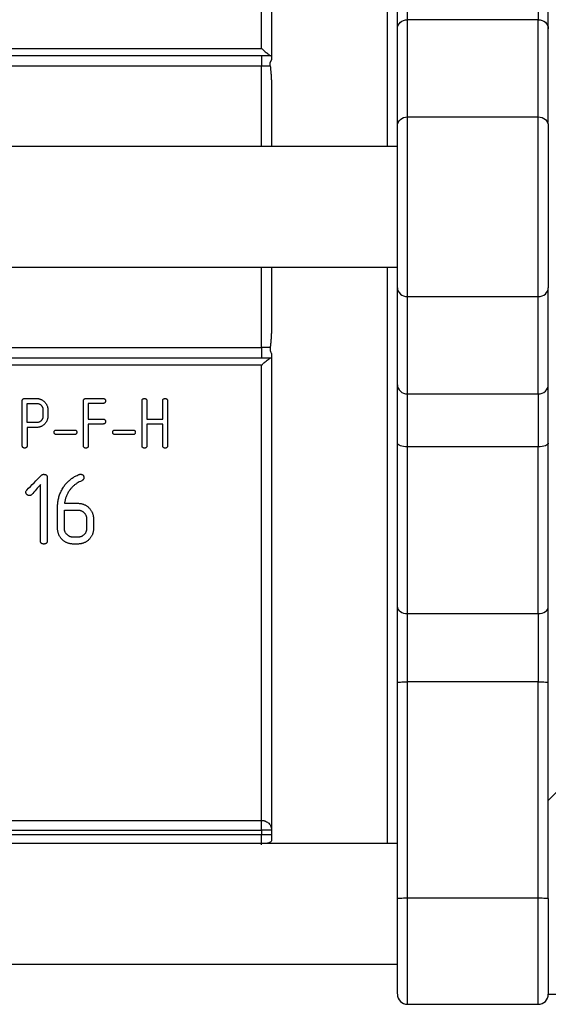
# Model space of a CAD drawing. Header units: millimetres. Extents: x -175 to 298, y -118 to 164.
# Tile 8 of 12: x 12 to 65, y -79 to 19. Entities that reach past the tile are written whole.
import ezdxf

# ---------------------------------------------------------------- set-up
doc = ezdxf.new("R2010")
doc.units = ezdxf.units.MM

msp = doc.modelspace()

# ---------------------------------------------------------------- linework, layer by layer
at = {"color": 7, "linetype": 'Continuous', "lineweight": 25}
for p, q in [((51, 8.934), (51, 18.599)), ((64, 18.599), (51, 18.599)), ((64, 8.934), (64, 18.599)), ((50, 8.041), (50, 17.706)), ((65, 8.391), (65, 17.706)), ((-36.5, 15.75), (36.5, 15.75)), ((36.5, 15), (-36.5, 15)), ((-36.5, 14), (36.5, 14)), ((37.5, 11.358), (37.5, 6)), ((51, 8.934), (64, 8.934)), ((50, 6), (-50, 6)), ((-50, -6), (50, -6)), ((37.5, -6), (37.5, -11.358)), ((50, -17.706), (50, -8.041)), ((65, -17.706), (65, -8.041)), ((51, -8.934), (64, -8.934)), ((51, -18.599), (51, -8.934)), ((64, -18.599), (64, -8.934)), ((-36.5, -14), (36.5, -14)), ((-36.5, -15), (36.5, -15)), ((36.5, -15.75), (-36.5, -15.75)), ((12.953, -19.063), (14.15, -19.063)), ((13.195, -19.545), (14.15, -19.545)), ((19.038, -19.061), (20.748, -19.061)), ((20.748, -19.542), (19.28, -19.542)), ((51, -18.599), (64, -18.599)), ((14.15, -21.45), (13.195, -21.45)), ((19.28, -21.114), (20.748, -21.114)), ((25.101, -21.114), (26.673, -21.114)), ((14.15, -21.931), (13.195, -21.931)), ((16.108, -22.196), (17.91, -22.196)), ((20.748, -21.595), (19.28, -21.595)), ((21.929, -22.196), (23.731, -22.196)), ((26.673, -21.595), (25.101, -21.595)), ((17.91, -22.638), (16.108, -22.638)), ((23.731, -22.638), (21.929, -22.638)), ((64, -23.862), (51, -23.862)), ((16.907, -30.157), (18.249, -30.157)), ((16.917, -29.477), (18.25, -29.477)), ((18.251, -32.845), (17.769, -32.845)), ((18.249, -33.525), (17.768, -33.525)), ((51, -40.43), (64, -40.43)), ((50, -68.763), (50, -47.284)), ((64, -47.226), (51, -47.226)), ((51, -68.705), (51, -47.226)), ((64, -68.705), (64, -47.226)), ((65, -68.763), (65, -47.284)), ((64.995, -59.005), (69.005, -54.995)), ((-36.5, -60.999), (36.5, -60.999)), ((-36.5, -61.968), (36.5, -61.968)), ((36.5, -62.45), (-36.5, -62.45)), ((36.5, -61.968), (36.5, -62.45)), ((50, -63.282), (-50, -63.282)), ((51, -68.705), (64, -68.705)), ((-50, -75.282), (50, -75.282)), ((65, -78.282), (66.6, -78.282)), ((50.995, -79.282), (64, -79.282))]:
    msp.add_line(p, q, dxfattribs=at)
at = {"color": 1, "linetype": 'Continuous', "lineweight": 25}
for p, q in [((36.5, 6), (36.5, 14)), ((36.5, -14), (36.5, -6))]:
    msp.add_line(p, q, dxfattribs=at)
at = {"color": 7, "linetype": 'Continuous', "lineweight": 25}
for centre, start, end in [((51, -78.282), 180, 270), ((64, -78.282), 269.67614, 0)]:
    msp.add_arc(centre, 1, start, end, dxfattribs=at)
for points, knots in [([(37.5, 63.021), (37.5, 61.566), (37.5, 59.317), (37.5, 53.396), (37.5, 49.725), (37.5, 41.235), (37.5, 36.417), (37.5, 25.993), (37.5, 20.388), (37.5, 14.598)], [0, 0, 0, 0, 0.25, 0.25, 0.5, 0.5, 0.75, 0.75, 1, 1, 1, 1]), ([(36.5, 15.75), (36.5, 21.166), (36.5, 26.394), (36.5, 36.108), (36.5, 40.592), (36.5, 48.503), (36.5, 51.928), (36.5, 57.477), (36.5, 59.601), (36.5, 60.999)], [0, 0, 0, 0, 0.25, 0.25, 0.5, 0.5, 0.75, 0.75, 1, 1, 1, 1]), ([(51, 18.599), (51, 19.145), (51, 19.891), (51, 21.685), (51, 22.732), (51, 23.862)], [0, 0, 0, 0, 0.5, 0.5, 1, 1, 1, 1]), ([(64, 23.862), (64, 22.732), (64, 21.685), (64, 19.891), (64, 19.145), (64, 18.599)], [0, 0, 0, 0, 0.5, 0.5, 1, 1, 1, 1]), ([(65, 17.706), (65, 18.306), (65, 19.127), (65, 21.1), (65, 22.252), (65, 23.495)], [0, 0, 0, 0, 0.5, 0.5, 1, 1, 1, 1]), ([(50, 17.706), (50, 17.757), (50, 17.858), (50, 18.021), (50, 18.191), (50, 18.371), (50, 18.559), (50, 18.886), (50, 19.381), (50, 20.084), (50, 20.848), (50, 21.576), (50, 22.244), (50, 22.835), (50, 23.243), (50, 23.448)], [0, 0, 0, 0, 0.041728, 0.083384, 0.125005, 0.166631, 0.208298, 0.250045, 0.374995, 0.500014, 0.624964, 0.749983, 0.833358, 0.916595, 1, 1, 1, 1]), ([(50, 17.706), (50, 17.94), (50.108, 18.172), (50.478, 18.503), (50.738, 18.599), (51, 18.599)], [0, 0, 0, 0, 0.5, 0.5, 1, 1, 1, 1]), ([(64, 18.599), (64.262, 18.599), (64.522, 18.503), (64.892, 18.172), (65, 17.94), (65, 17.706)], [0, 0, 0, 0, 0.5, 0.5, 1, 1, 1, 1]), ([(36.5, 15.75), (36.531, 15.72), (36.588, 15.665), (36.668, 15.591), (36.735, 15.531), (36.827, 15.449), (36.939, 15.351), (37.046, 15.264), (37.147, 15.186), (37.242, 15.114), (37.344, 15.048), (37.423, 15.008), (37.455, 15.002), (37.47, 15)], [0, 0, 0, 0, 0.078902, 0.147093, 0.204574, 0.251346, 0.385635, 0.50241, 0.545227, 0.674941, 0.793174, 0.901038, 1, 1, 1, 1]), ([(36.5, 15), (36.5, 15), (36.5, 14.892), (36.5, 14.522), (36.5, 14.262), (36.5, 14)], [0, 0, 0, 0, 0.5, 0.5, 1, 1, 1, 1]), ([(36.5, 14), (36.67, 14), (36.839, 14), (37.135, 14), (37.262, 14), (37.351, 14)], [0, 0, 0, 0, 0.5, 0.5, 1, 1, 1, 1]), ([(37.351, 14), (37.348, 14.03), (37.344, 14.082), (37.345, 14.162), (37.353, 14.237), (37.362, 14.301), (37.377, 14.359), (37.397, 14.416), (37.425, 14.477), (37.459, 14.54), (37.485, 14.577), (37.5, 14.598)], [0, 0, 0, 0, 0.140237, 0.249843, 0.374611, 0.499424, 0.561341, 0.6633, 0.785888, 0.878225, 1, 1, 1, 1]), ([(37.351, 14), (37.364, 13.893), (37.393, 13.672), (37.425, 13.331), (37.453, 12.972), (37.474, 12.595), (37.489, 12.199), (37.498, 11.785), (37.499, 11.502), (37.5, 11.358)], [0, 0, 0, 0, 0.123089, 0.252673, 0.388816, 0.531575, 0.680998, 0.837128, 1, 1, 1, 1]), ([(50, 8.041), (50, 8.275), (50.108, 8.507), (50.478, 8.838), (50.738, 8.934), (51, 8.934)], [0, 0, 0, 0, 0.5, 0.5, 1, 1, 1, 1]), ([(51, -8.934), (51, -8.52), (51, -7.993), (51, -6.748), (51, -6.031), (51, -4.464), (51, -3.613), (51, -1.841), (51, -0.921), (51, 0.921), (51, 1.841), (51, 3.613), (51, 4.464), (51, 6.031), (51, 6.748), (51, 7.993), (51, 8.52), (51, 8.934)], [0, 0, 0, 0, 0.125, 0.125, 0.25, 0.25, 0.375, 0.375, 0.5, 0.5, 0.625, 0.625, 0.75, 0.75, 0.875, 0.875, 1, 1, 1, 1]), ([(64, -8.934), (64, -8.52), (64, -7.993), (64, -6.748), (64, -6.031), (64, -4.464), (64, -3.613), (64, -1.841), (64, -0.921), (64, 0.921), (64, 1.841), (64, 3.613), (64, 4.464), (64, 6.031), (64, 6.748), (64, 7.993), (64, 8.52), (64, 8.934)], [0, 0, 0, 0, 0.125, 0.125, 0.25, 0.25, 0.375, 0.375, 0.5, 0.5, 0.625, 0.625, 0.75, 0.75, 0.875, 0.875, 1, 1, 1, 1]), ([(64, 8.934), (64.262, 8.934), (64.522, 8.838), (64.892, 8.507), (65, 8.275), (65, 8.041)], [0, 0, 0, 0, 0.5, 0.5, 1, 1, 1, 1]), ([(50, -8.041), (50, -7.993), (50, -7.898), (50, -7.744), (50, -7.581), (50, -7.409), (50, -7.229), (50, -7.04), (50, -6.841), (50, -6.429), (50, -5.751), (50, -4.738), (50, -3.635), (50, -2.462), (50, -1.243), (50, 0), (50, 1.243), (50, 2.462), (50, 3.635), (50, 4.738), (50, 5.751), (50, 6.474), (50, 6.963), (50, 7.268), (50, 7.549), (50, 7.81), (50, 7.964), (50, 8.041)], [0, 0, 0, 0, 0.015696, 0.031338, 0.046942, 0.062529, 0.078116, 0.093723, 0.109369, 0.125071, 0.187546, 0.250049, 0.312524, 0.375027, 0.437502, 0.500005, 0.56248, 0.624983, 0.687458, 0.74996, 0.812435, 0.874938, 0.900023, 0.924995, 0.94993, 0.974906, 1, 1, 1, 1]), ([(65, 7.794), (65, 7.391), (65, 6.893), (65, 5.743), (65, 5.092), (65, 3.682), (65, 2.925), (65, 1.357), (65, 0.547), (65, -1.066), (65, -1.87), (65, -3.413), (65, -4.152), (65, -5.514), (65, -6.136), (65, -7.218), (65, -7.678), (65, -8.041)], [0, 0, 0, 0, 0.125, 0.125, 0.25, 0.25, 0.375, 0.375, 0.5, 0.5, 0.625, 0.625, 0.75, 0.75, 0.875, 0.875, 1, 1, 1, 1]), ([(50, -8.041), (50, -8.275), (50.108, -8.507), (50.478, -8.838), (50.738, -8.934), (51, -8.934)], [0, 0, 0, 0, 0.5, 0.5, 1, 1, 1, 1]), ([(64, -8.934), (64.262, -8.934), (64.522, -8.838), (64.892, -8.507), (65, -8.275), (65, -8.041)], [0, 0, 0, 0, 0.5, 0.5, 1, 1, 1, 1]), ([(37.5, -11.358), (37.499, -11.526), (37.498, -11.853), (37.485, -12.331), (37.465, -12.784), (37.436, -13.212), (37.4, -13.615), (37.367, -13.874), (37.351, -14)], [0, 0, 0, 0, 0.189445, 0.3696864, 0.540785, 0.7028117, 0.8558503, 1, 1, 1, 1]), ([(37.351, -14), (37.262, -14), (37.135, -14), (36.839, -14), (36.67, -14), (36.5, -14)], [0, 0, 0, 0, 0.5, 0.5, 1, 1, 1, 1]), ([(36.5, -14), (36.5, -14.262), (36.5, -14.522), (36.5, -14.892), (36.5, -15), (36.5, -15)], [0, 0, 0, 0, 0.5, 0.5, 1, 1, 1, 1]), ([(37.351, -14), (37.35, -14.009), (37.347, -14.03), (37.347, -14.073), (37.347, -14.126), (37.345, -14.19), (37.352, -14.256), (37.367, -14.326), (37.393, -14.409), (37.435, -14.501), (37.478, -14.565), (37.5, -14.598)], [0, 0, 0, 0, 0.045325, 0.100315, 0.200709, 0.301112, 0.400721, 0.519392, 0.640045, 0.812009, 1, 1, 1, 1]), ([(37.5, -14.598), (37.5, -20.388), (37.5, -25.993), (37.5, -36.417), (37.5, -41.235), (37.5, -49.725), (37.5, -53.396), (37.5, -59.317), (37.5, -61.566), (37.5, -63.021)], [0, 0, 0, 0, 0.25, 0.25, 0.5, 0.5, 0.75, 0.75, 1, 1, 1, 1]), ([(36.5, -15.75), (36.531, -15.721), (36.589, -15.666), (36.669, -15.592), (36.735, -15.531), (36.827, -15.449), (36.94, -15.352), (37.078, -15.238), (37.203, -15.143), (37.305, -15.073), (37.38, -15.029), (37.435, -15.005), (37.459, -15.002), (37.47, -15)], [0, 0, 0, 0, 0.078899, 0.147093, 0.204583, 0.251368, 0.385514, 0.502255, 0.634141, 0.752134, 0.839661, 0.922027, 1, 1, 1, 1]), ([(36.5, -60.999), (36.5, -59.601), (36.5, -57.477), (36.5, -51.928), (36.5, -48.503), (36.5, -40.592), (36.5, -36.108), (36.5, -26.394), (36.5, -21.166), (36.5, -15.75)], [0, 0, 0, 0, 0.25, 0.25, 0.5, 0.5, 0.75, 0.75, 1, 1, 1, 1]), ([(50, -17.706), (50, -17.94), (50.108, -18.172), (50.478, -18.503), (50.738, -18.599), (51, -18.599)], [0, 0, 0, 0, 0.5, 0.5, 1, 1, 1, 1]), ([(50, -23.495), (50, -23.392), (50, -23.185), (50, -22.881), (50, -22.58), (50, -22.284), (50, -21.993), (50, -21.516), (50, -20.874), (50, -20.103), (50, -19.394), (50, -18.823), (50, -18.372), (50, -18.017), (50, -17.81), (50, -17.706)], [0, 0, 0, 0, 0.041729, 0.083385, 0.125006, 0.16663, 0.208298, 0.250046, 0.374995, 0.500014, 0.624964, 0.749983, 0.833358, 0.916594, 1, 1, 1, 1]), ([(64, -18.599), (64.262, -18.599), (64.522, -18.503), (64.892, -18.172), (65, -17.94), (65, -17.706)], [0, 0, 0, 0, 0.5, 0.5, 1, 1, 1, 1]), ([(65, -23.495), (65, -22.252), (65, -21.1), (65, -19.127), (65, -18.306), (65, -17.706)], [0, 0, 0, 0, 0.5, 0.5, 1, 1, 1, 1]), ([(12.711, -19.303), (12.712, -19.279), (12.714, -19.233), (12.734, -19.171), (12.768, -19.121), (12.818, -19.087), (12.882, -19.066), (12.928, -19.064), (12.953, -19.063)], [0, 0, 0, 0, 0.192097, 0.356958, 0.505397, 0.652222, 0.812974, 1, 1, 1, 1]), ([(12.711, -23.742), (12.711, -23.499), (12.711, -23.011), (12.711, -22.276), (12.711, -21.538), (12.711, -20.797), (12.711, -20.052), (12.711, -19.553), (12.711, -19.303)], [0, 0, 0, 0, 0.16671, 0.333368, 0.5, 0.666632, 0.83329, 1, 1, 1, 1]), ([(14.15, -19.063), (14.187, -19.064), (14.261, -19.066), (14.369, -19.082), (14.473, -19.107), (14.573, -19.143), (14.668, -19.188), (14.759, -19.243), (14.846, -19.308), (14.899, -19.358), (14.926, -19.384)], [0, 0, 0, 0, 0.128737, 0.253726, 0.376285, 0.497783, 0.619602, 0.743084, 0.869498, 1, 1, 1, 1]), ([(14.15, -19.545), (14.177, -19.546), (14.231, -19.548), (14.31, -19.563), (14.385, -19.588), (14.456, -19.624), (14.523, -19.669), (14.563, -19.706), (14.584, -19.724)], [0, 0, 0, 0, 0.168694, 0.332396, 0.494215, 0.657369, 0.824997, 1, 1, 1, 1]), ([(14.926, -19.384), (14.953, -19.411), (15.005, -19.465), (15.071, -19.553), (15.127, -19.644), (15.173, -19.739), (15.208, -19.838), (15.233, -19.94), (15.248, -20.046), (15.25, -20.118), (15.251, -20.154)], [0, 0, 0, 0, 0.130378, 0.256753, 0.380357, 0.502452, 0.624295, 0.747095, 0.871987, 1, 1, 1, 1]), ([(18.796, -19.3), (18.797, -19.276), (18.799, -19.231), (18.819, -19.168), (18.853, -19.119), (18.903, -19.084), (18.967, -19.064), (19.013, -19.062), (19.038, -19.061)], [0, 0, 0, 0, 0.192206, 0.357144, 0.505612, 0.65241, 0.813085, 1, 1, 1, 1]), ([(18.796, -23.745), (18.796, -23.501), (18.796, -23.013), (18.796, -22.277), (18.796, -21.538), (18.796, -20.796), (18.796, -20.05), (18.796, -19.55), (18.796, -19.3)], [0, 0, 0, 0, 0.16671, 0.333368, 0.5, 0.666632, 0.83329, 1, 1, 1, 1]), ([(20.748, -19.061), (20.773, -19.062), (20.819, -19.064), (20.883, -19.084), (20.933, -19.119), (20.967, -19.168), (20.987, -19.23), (20.989, -19.276), (20.99, -19.3)], [0, 0, 0, 0, 0.187157, 0.347999, 0.494856, 0.64326, 0.808031, 1, 1, 1, 1]), ([(20.99, -19.3), (20.989, -19.325), (20.987, -19.371), (20.967, -19.434), (20.932, -19.484), (20.882, -19.519), (20.818, -19.539), (20.772, -19.541), (20.748, -19.542)], [0, 0, 0, 0, 0.194977, 0.36131, 0.510214, 0.656635, 0.815925, 1, 1, 1, 1]), ([(24.617, -19.3), (24.618, -19.276), (24.62, -19.231), (24.64, -19.168), (24.674, -19.119), (24.724, -19.084), (24.788, -19.064), (24.834, -19.062), (24.859, -19.061)], [0, 0, 0, 0, 0.192205, 0.357143, 0.505612, 0.65241, 0.813085, 1, 1, 1, 1]), ([(24.617, -23.745), (24.617, -23.501), (24.617, -23.013), (24.617, -22.277), (24.617, -21.538), (24.617, -20.796), (24.617, -20.05), (24.617, -19.55), (24.617, -19.3)], [0, 0, 0, 0, 0.16671, 0.333368, 0.5, 0.666632, 0.83329, 1, 1, 1, 1]), ([(24.859, -19.061), (24.884, -19.062), (24.93, -19.064), (24.994, -19.084), (25.044, -19.119), (25.078, -19.168), (25.098, -19.23), (25.1, -19.276), (25.101, -19.3)], [0, 0, 0, 0, 0.186963, 0.347673, 0.494482, 0.642938, 0.807842, 1, 1, 1, 1]), ([(26.673, -19.3), (26.674, -19.276), (26.676, -19.23), (26.696, -19.168), (26.73, -19.119), (26.78, -19.084), (26.843, -19.064), (26.89, -19.062), (26.915, -19.061)], [0, 0, 0, 0, 0.192158, 0.357063, 0.505518, 0.652328, 0.813037, 1, 1, 1, 1]), ([(26.915, -19.061), (26.94, -19.062), (26.986, -19.064), (27.05, -19.084), (27.099, -19.119), (27.134, -19.168), (27.154, -19.231), (27.156, -19.276), (27.157, -19.3)], [0, 0, 0, 0, 0.186915, 0.347591, 0.494389, 0.642857, 0.807795, 1, 1, 1, 1]), ([(27.157, -19.3), (27.157, -19.55), (27.157, -20.05), (27.157, -20.796), (27.157, -21.538), (27.157, -22.277), (27.157, -23.013), (27.157, -23.501), (27.157, -23.745)], [0, 0, 0, 0, 0.16671, 0.333368, 0.5, 0.666632, 0.83329, 1, 1, 1, 1]), ([(51, -23.862), (51, -22.732), (51, -21.685), (51, -19.891), (51, -19.145), (51, -18.599)], [0, 0, 0, 0, 0.5, 0.5, 1, 1, 1, 1]), ([(64, -18.599), (64, -19.145), (64, -19.891), (64, -21.685), (64, -22.732), (64, -23.862)], [0, 0, 0, 0, 0.5, 0.5, 1, 1, 1, 1]), ([(14.584, -19.724), (14.603, -19.745), (14.641, -19.784), (14.686, -19.851), (14.722, -19.921), (14.748, -19.995), (14.764, -20.073), (14.765, -20.127), (14.766, -20.154)], [0, 0, 0, 0, 0.171231, 0.336847, 0.499626, 0.662492, 0.828361, 1, 1, 1, 1]), ([(14.584, -21.272), (14.563, -21.291), (14.524, -21.327), (14.456, -21.372), (14.385, -21.407), (14.31, -21.432), (14.231, -21.447), (14.177, -21.449), (14.15, -21.45)], [0, 0, 0, 0, 0.174862, 0.342399, 0.50552, 0.667367, 0.831158, 1, 1, 1, 1]), ([(14.766, -20.841), (14.765, -20.869), (14.764, -20.923), (14.748, -21.002), (14.723, -21.076), (14.687, -21.146), (14.641, -21.213), (14.603, -21.252), (14.584, -21.272)], [0, 0, 0, 0, 0.172878, 0.33952, 0.502651, 0.665173, 0.830018, 1, 1, 1, 1]), ([(15.251, -20.841), (15.25, -20.879), (15.248, -20.953), (15.232, -21.062), (15.206, -21.166), (15.17, -21.266), (15.124, -21.36), (15.068, -21.449), (15.004, -21.535), (14.954, -21.587), (14.928, -21.613)], [0, 0, 0, 0, 0.133184, 0.261644, 0.386559, 0.509144, 0.630621, 0.752184, 0.874963, 1, 1, 1, 1]), ([(20.748, -21.114), (20.773, -21.115), (20.819, -21.117), (20.883, -21.137), (20.933, -21.172), (20.967, -21.221), (20.987, -21.284), (20.989, -21.329), (20.99, -21.353)], [0, 0, 0, 0, 0.18599, 0.346046, 0.492626, 0.641323, 0.806878, 1, 1, 1, 1]), ([(20.99, -21.353), (20.989, -21.378), (20.987, -21.424), (20.967, -21.487), (20.932, -21.537), (20.882, -21.572), (20.819, -21.592), (20.772, -21.594), (20.748, -21.595)], [0, 0, 0, 0, 0.195976, 0.36304, 0.51223, 0.65839, 0.816949, 1, 1, 1, 1]), ([(14.928, -21.613), (14.901, -21.639), (14.847, -21.689), (14.759, -21.754), (14.668, -21.809), (14.572, -21.854), (14.472, -21.889), (14.368, -21.913), (14.26, -21.929), (14.187, -21.93), (14.15, -21.931)], [0, 0, 0, 0, 0.1320714, 0.2594814, 0.3834884, 0.5054324, 0.626698, 0.7486701, 0.8726867, 1, 1, 1, 1]), ([(15.886, -22.416), (15.887, -22.393), (15.889, -22.352), (15.907, -22.295), (15.939, -22.249), (15.985, -22.217), (16.043, -22.199), (16.085, -22.197), (16.108, -22.196)], [0, 0, 0, 0, 0.194008, 0.360157, 0.509076, 0.655453, 0.814915, 1, 1, 1, 1]), ([(16.108, -22.638), (16.085, -22.637), (16.043, -22.635), (15.985, -22.616), (15.939, -22.584), (15.908, -22.539), (15.889, -22.481), (15.887, -22.438), (15.886, -22.416)], [0, 0, 0, 0, 0.182266, 0.340251, 0.486206, 0.635621, 0.803257, 1, 1, 1, 1]), ([(17.91, -22.196), (17.933, -22.197), (17.976, -22.199), (18.034, -22.217), (18.08, -22.249), (18.111, -22.295), (18.129, -22.352), (18.131, -22.393), (18.132, -22.416)], [0, 0, 0, 0, 0.185085, 0.344546, 0.490924, 0.639842, 0.805991, 1, 1, 1, 1]), ([(18.132, -22.416), (18.131, -22.438), (18.129, -22.481), (18.111, -22.539), (18.079, -22.584), (18.033, -22.616), (17.975, -22.635), (17.933, -22.637), (17.91, -22.638)], [0, 0, 0, 0, 0.196742, 0.364377, 0.513793, 0.659747, 0.817733, 1, 1, 1, 1]), ([(19.28, -21.595), (19.28, -21.836), (19.28, -22.316), (19.28, -23.032), (19.28, -23.507), (19.28, -23.745)], [0, 0, 0, 0, 0.333342, 0.666658, 1, 1, 1, 1]), ([(21.707, -22.416), (21.708, -22.393), (21.71, -22.352), (21.728, -22.295), (21.76, -22.249), (21.805, -22.217), (21.864, -22.199), (21.906, -22.197), (21.929, -22.196)], [0, 0, 0, 0, 0.194008, 0.360157, 0.509076, 0.655453, 0.814915, 1, 1, 1, 1]), ([(21.929, -22.638), (21.906, -22.637), (21.864, -22.635), (21.806, -22.616), (21.76, -22.584), (21.728, -22.539), (21.71, -22.481), (21.708, -22.438), (21.707, -22.416)], [0, 0, 0, 0, 0.1822659, 0.3402513, 0.4862055, 0.6356214, 0.8032568, 1, 1, 1, 1]), ([(23.731, -22.196), (23.754, -22.197), (23.797, -22.199), (23.855, -22.217), (23.9, -22.249), (23.932, -22.295), (23.95, -22.352), (23.952, -22.393), (23.953, -22.416)], [0, 0, 0, 0, 0.1850849, 0.3445465, 0.4909236, 0.6398423, 0.8059915, 1, 1, 1, 1]), ([(23.953, -22.416), (23.952, -22.438), (23.95, -22.481), (23.932, -22.539), (23.9, -22.584), (23.854, -22.616), (23.796, -22.635), (23.754, -22.637), (23.731, -22.638)], [0, 0, 0, 0, 0.196742, 0.364377, 0.513793, 0.659747, 0.817733, 1, 1, 1, 1]), ([(25.101, -21.595), (25.101, -21.836), (25.101, -22.316), (25.101, -23.032), (25.101, -23.507), (25.101, -23.745)], [0, 0, 0, 0, 0.333342, 0.666658, 1, 1, 1, 1]), ([(26.673, -23.745), (26.673, -23.507), (26.673, -23.032), (26.673, -22.316), (26.673, -21.836), (26.673, -21.595)], [0, 0, 0, 0, 0.333342, 0.666658, 1, 1, 1, 1]), ([(12.953, -23.985), (12.931, -23.984), (12.891, -23.982), (12.835, -23.967), (12.789, -23.942), (12.753, -23.906), (12.728, -23.86), (12.713, -23.804), (12.711, -23.764), (12.711, -23.742)], [0, 0, 0, 0, 0.157141, 0.295598, 0.422556, 0.547348, 0.679902, 0.828718, 1, 1, 1, 1]), ([(13.195, -23.742), (13.194, -23.767), (13.192, -23.813), (13.172, -23.876), (13.137, -23.926), (13.087, -23.961), (13.024, -23.982), (12.977, -23.983), (12.953, -23.985)], [0, 0, 0, 0, 0.19763, 0.365884, 0.51554, 0.661283, 0.818648, 1, 1, 1, 1]), ([(19.038, -23.987), (19.017, -23.986), (18.976, -23.985), (18.921, -23.97), (18.874, -23.945), (18.838, -23.909), (18.813, -23.863), (18.798, -23.807), (18.797, -23.766), (18.796, -23.745)], [0, 0, 0, 0, 0.157154, 0.29562, 0.422583, 0.547375, 0.679923, 0.828731, 1, 1, 1, 1]), ([(19.28, -23.745), (19.279, -23.77), (19.277, -23.816), (19.257, -23.879), (19.222, -23.929), (19.172, -23.964), (19.109, -23.984), (19.063, -23.986), (19.038, -23.987)], [0, 0, 0, 0, 0.1976154, 0.36586, 0.5155122, 0.6612585, 0.8186338, 1, 1, 1, 1]), ([(24.859, -23.987), (24.838, -23.986), (24.797, -23.985), (24.741, -23.97), (24.695, -23.945), (24.659, -23.909), (24.634, -23.863), (24.619, -23.807), (24.618, -23.766), (24.617, -23.745)], [0, 0, 0, 0, 0.157154, 0.29562, 0.422583, 0.547375, 0.679923, 0.828731, 1, 1, 1, 1]), ([(25.101, -23.745), (25.1, -23.77), (25.098, -23.816), (25.078, -23.879), (25.043, -23.929), (24.993, -23.964), (24.93, -23.984), (24.884, -23.986), (24.859, -23.987)], [0, 0, 0, 0, 0.1976154, 0.36586, 0.5155122, 0.6612585, 0.8186338, 1, 1, 1, 1]), ([(26.915, -23.987), (26.893, -23.986), (26.853, -23.985), (26.797, -23.97), (26.751, -23.945), (26.715, -23.909), (26.69, -23.863), (26.675, -23.807), (26.673, -23.766), (26.673, -23.745)], [0, 0, 0, 0, 0.157112, 0.295546, 0.422492, 0.547284, 0.67985, 0.828689, 1, 1, 1, 1]), ([(27.157, -23.745), (27.156, -23.77), (27.154, -23.816), (27.134, -23.879), (27.099, -23.929), (27.049, -23.964), (26.986, -23.984), (26.939, -23.986), (26.915, -23.987)], [0, 0, 0, 0, 0.1975679, 0.3657793, 0.5154187, 0.6611766, 0.8185854, 1, 1, 1, 1]), ([(50, -39.848), (50, -37.376), (50, -34.758), (50, -29.287), (50, -26.434), (50, -23.495)], [0, 0, 0, 0, 0.5, 0.5, 1, 1, 1, 1]), ([(51, -23.862), (50.738, -23.862), (50.478, -23.823), (50.108, -23.687), (50, -23.591), (50, -23.495)], [0, 0, 0, 0, 0.5, 0.5, 1, 1, 1, 1]), ([(51, -40.43), (51, -37.924), (51, -35.271), (51, -29.729), (51, -26.839), (51, -23.862)], [0, 0, 0, 0, 0.5, 0.5, 1, 1, 1, 1]), ([(65, -23.495), (65, -23.591), (64.892, -23.687), (64.522, -23.823), (64.262, -23.862), (64, -23.862)], [0, 0, 0, 0, 0.5, 0.5, 1, 1, 1, 1]), ([(64, -40.43), (64, -37.924), (64, -35.271), (64, -29.729), (64, -26.839), (64, -23.862)], [0, 0, 0, 0, 0.5, 0.5, 1, 1, 1, 1]), ([(65, -39.808), (65, -37.341), (65, -34.729), (65, -29.271), (65, -26.426), (65, -23.495)], [0, 0, 0, 0, 0.5, 0.5, 1, 1, 1, 1]), ([(13.16, -28.159), (13.402, -27.916), (13.887, -27.428), (14.374, -26.937), (14.618, -26.692)], [0, 0, 0, 0, 0.49931, 1, 1, 1, 1]), ([(14.618, -26.692), (14.631, -26.68), (14.657, -26.656), (14.701, -26.629), (14.749, -26.609), (14.801, -26.597), (14.836, -26.596), (14.854, -26.595)], [0, 0, 0, 0, 0.208194, 0.406498, 0.60056, 0.796423, 1, 1, 1, 1]), ([(14.854, -26.595), (14.882, -26.596), (14.933, -26.598), (15.005, -26.614), (15.066, -26.64), (15.117, -26.678), (15.155, -26.726), (15.182, -26.785), (15.198, -26.854), (15.199, -26.903), (15.2, -26.929)], [0, 0, 0, 0, 0.141292, 0.2667505, 0.3810462, 0.4901851, 0.6009103, 0.7195987, 0.8513913, 1, 1, 1, 1]), ([(15.2, -26.929), (15.2, -27.167), (15.2, -27.644), (15.2, -28.353), (15.2, -29.057), (15.2, -29.757), (15.2, -30.452), (15.2, -31.142), (15.2, -31.828), (15.2, -32.509), (15.2, -32.959), (15.2, -33.184)], [0, 0, 0, 0, 0.111192, 0.222324, 0.333412, 0.444473, 0.555527, 0.666588, 0.777676, 0.888808, 1, 1, 1, 1]), ([(16.799, -27.883), (16.834, -27.832), (16.902, -27.73), (17.015, -27.585), (17.134, -27.446), (17.26, -27.316), (17.393, -27.193), (17.534, -27.077), (17.682, -26.97), (17.837, -26.871), (18, -26.78), (18.17, -26.696), (18.289, -26.649), (18.349, -26.624)], [0, 0, 0, 0, 0.094259, 0.186997, 0.278459, 0.368913, 0.458645, 0.54796, 0.637183, 0.72665, 0.816706, 0.907704, 1, 1, 1, 1]), ([(18.628, -27.243), (18.581, -27.264), (18.464, -27.318), (18.35, -27.375), (18.281, -27.409)], [0, 0, 0, 0, 0.404959, 1, 1, 1, 1]), ([(18.349, -26.624), (18.375, -26.613), (18.424, -26.592), (18.477, -26.587), (18.501, -26.585)], [0, 0, 0, 0, 0.551513, 1, 1, 1, 1]), ([(18.501, -26.585), (18.527, -26.586), (18.577, -26.588), (18.646, -26.604), (18.705, -26.632), (18.753, -26.672), (18.79, -26.722), (18.815, -26.784), (18.83, -26.855), (18.832, -26.906), (18.833, -26.933)], [0, 0, 0, 0, 0.135082, 0.255596, 0.366721, 0.474882, 0.586909, 0.708886, 0.84549, 1, 1, 1, 1]), ([(18.833, -26.933), (18.832, -26.955), (18.83, -26.997), (18.812, -27.058), (18.783, -27.113), (18.742, -27.162), (18.69, -27.207), (18.649, -27.23), (18.628, -27.243)], [0, 0, 0, 0, 0.171389, 0.3335353, 0.4919284, 0.6523173, 0.8201263, 1, 1, 1, 1]), ([(13.079, -28.368), (13.081, -28.327), (13.086, -28.25), (13.136, -28.188), (13.16, -28.159)], [0, 0, 0, 0, 0.531661, 1, 1, 1, 1]), ([(13.182, -28.611), (13.169, -28.597), (13.144, -28.57), (13.115, -28.523), (13.094, -28.474), (13.081, -28.422), (13.08, -28.386), (13.079, -28.368)], [0, 0, 0, 0, 0.202146, 0.398826, 0.594378, 0.79331, 1, 1, 1, 1]), ([(14.518, -27.612), (14.374, -27.779), (14.087, -28.114), (13.802, -28.447), (13.659, -28.613)], [0, 0, 0, 0, 0.500407, 1, 1, 1, 1]), ([(14.518, -33.184), (14.518, -32.958), (14.518, -32.506), (14.518, -31.821), (14.518, -31.131), (14.518, -30.437), (14.518, -29.738), (14.518, -29.034), (14.518, -28.326), (14.518, -27.85), (14.518, -27.612)], [0, 0, 0, 0, 0.1250693, 0.2500792, 0.3750495, 0.5, 0.6249505, 0.7499208, 0.8749307, 1, 1, 1, 1]), ([(16.224, -29.84), (16.225, -29.771), (16.227, -29.634), (16.244, -29.429), (16.272, -29.227), (16.311, -29.027), (16.361, -28.83), (16.424, -28.635), (16.499, -28.443), (16.586, -28.253), (16.685, -28.066), (16.761, -27.944), (16.799, -27.883)], [0, 0, 0, 0, 0.101724, 0.20239, 0.302218, 0.401449, 0.500341, 0.599174, 0.698241, 0.797852, 0.898328, 1, 1, 1, 1]), ([(17.335, -28.309), (17.305, -28.358), (17.247, -28.453), (17.17, -28.599), (17.103, -28.745), (17.046, -28.891), (16.999, -29.038), (16.962, -29.184), (16.934, -29.33), (16.923, -29.428), (16.917, -29.477)], [0, 0, 0, 0, 0.133021, 0.262991, 0.390278, 0.51526, 0.638328, 0.759874, 0.880299, 1, 1, 1, 1]), ([(18.281, -27.409), (18.238, -27.434), (18.152, -27.484), (18.029, -27.567), (17.912, -27.656), (17.8, -27.751), (17.695, -27.851), (17.596, -27.958), (17.503, -28.069), (17.415, -28.187), (17.361, -28.268), (17.335, -28.309)], [0, 0, 0, 0, 0.110928, 0.221036, 0.330712, 0.440336, 0.550277, 0.660889, 0.772506, 0.885445, 1, 1, 1, 1]), ([(13.425, -28.714), (13.406, -28.713), (13.37, -28.711), (13.318, -28.698), (13.269, -28.678), (13.222, -28.648), (13.195, -28.624), (13.182, -28.611)], [0, 0, 0, 0, 0.197145, 0.389561, 0.583512, 0.785149, 1, 1, 1, 1]), ([(13.659, -28.613), (13.642, -28.629), (13.61, -28.658), (13.552, -28.69), (13.49, -28.71), (13.446, -28.712), (13.425, -28.714)], [0, 0, 0, 0, 0.268982, 0.517655, 0.75722, 1, 1, 1, 1]), ([(16.224, -31.981), (16.224, -31.804), (16.224, -31.451), (16.224, -30.916), (16.224, -30.38), (16.224, -30.02), (16.224, -29.84)], [0, 0, 0, 0, 0.250012, 0.5, 0.749988, 1, 1, 1, 1]), ([(18.249, -30.157), (18.279, -30.158), (18.336, -30.159), (18.421, -30.172), (18.502, -30.192), (18.581, -30.22), (18.655, -30.256), (18.727, -30.299), (18.795, -30.351), (18.837, -30.39), (18.858, -30.41)], [0, 0, 0, 0, 0.125928, 0.248579, 0.369432, 0.490034, 0.611937, 0.73665, 0.865579, 1, 1, 1, 1]), ([(18.25, -29.477), (18.293, -29.478), (18.377, -29.48), (18.501, -29.494), (18.621, -29.516), (18.737, -29.548), (18.848, -29.589), (18.956, -29.639), (19.059, -29.698), (19.159, -29.766), (19.254, -29.842), (19.313, -29.899), (19.343, -29.928)], [0, 0, 0, 0, 0.102596, 0.202552, 0.300624, 0.397596, 0.494272, 0.59145, 0.689904, 0.790369, 0.893528, 1, 1, 1, 1]), ([(19.343, -29.928), (19.373, -29.958), (19.431, -30.02), (19.509, -30.118), (19.577, -30.219), (19.636, -30.323), (19.685, -30.431), (19.725, -30.542), (19.756, -30.657), (19.778, -30.775), (19.791, -30.896), (19.793, -30.977), (19.793, -31.019)], [0, 0, 0, 0, 0.101576, 0.2012685, 0.2996698, 0.3973741, 0.4949671, 0.5930163, 0.6920609, 0.7926049, 0.8951115, 1, 1, 1, 1]), ([(18.858, -30.41), (18.881, -30.435), (18.926, -30.483), (18.983, -30.563), (19.03, -30.646), (19.066, -30.734), (19.092, -30.825), (19.108, -30.921), (19.11, -30.986), (19.111, -31.02)], [0, 0, 0, 0, 0.142874, 0.283091, 0.422238, 0.561938, 0.703795, 0.849343, 1, 1, 1, 1]), ([(16.676, -33.073), (16.647, -33.044), (16.591, -32.985), (16.515, -32.89), (16.447, -32.791), (16.389, -32.689), (16.338, -32.581), (16.297, -32.47), (16.265, -32.354), (16.241, -32.234), (16.227, -32.109), (16.225, -32.024), (16.224, -31.981)], [0, 0, 0, 0, 0.097694, 0.194575, 0.291106, 0.387782, 0.485113, 0.583627, 0.683852, 0.786316, 0.891532, 1, 1, 1, 1]), ([(17.161, -32.591), (17.138, -32.566), (17.092, -32.518), (17.035, -32.438), (16.988, -32.355), (16.952, -32.267), (16.926, -32.175), (16.91, -32.08), (16.908, -32.014), (16.907, -31.981)], [0, 0, 0, 0, 0.143197, 0.283714, 0.423085, 0.562879, 0.704652, 0.849896, 1, 1, 1, 1]), ([(19.111, -31.981), (19.11, -32.015), (19.108, -32.081), (19.092, -32.177), (19.067, -32.269), (19.031, -32.357), (18.984, -32.44), (18.927, -32.52), (18.882, -32.568), (18.859, -32.593)], [0, 0, 0, 0, 0.151189, 0.297187, 0.439354, 0.579163, 0.718162, 0.857925, 1, 1, 1, 1]), ([(19.793, -31.981), (19.793, -32.024), (19.791, -32.109), (19.776, -32.235), (19.753, -32.356), (19.721, -32.472), (19.68, -32.583), (19.63, -32.691), (19.571, -32.794), (19.504, -32.892), (19.428, -32.986), (19.372, -33.045), (19.343, -33.075)], [0, 0, 0, 0, 0.108883, 0.214426, 0.317124, 0.417489, 0.516047, 0.613327, 0.709857, 0.806152, 0.902709, 1, 1, 1, 1]), ([(14.859, -33.525), (14.832, -33.524), (14.782, -33.523), (14.711, -33.507), (14.65, -33.48), (14.601, -33.441), (14.563, -33.392), (14.536, -33.332), (14.52, -33.261), (14.519, -33.211), (14.518, -33.184)], [0, 0, 0, 0, 0.1323702, 0.2511671, 0.3613829, 0.4692999, 0.5816757, 0.7046158, 0.8429061, 1, 1, 1, 1]), ([(15.2, -33.184), (15.199, -33.211), (15.198, -33.261), (15.182, -33.332), (15.155, -33.392), (15.117, -33.441), (15.068, -33.48), (15.007, -33.507), (14.936, -33.523), (14.886, -33.524), (14.859, -33.525)], [0, 0, 0, 0, 0.157094, 0.295384, 0.418324, 0.5307, 0.638617, 0.748833, 0.86763, 1, 1, 1, 1]), ([(17.768, -33.525), (17.727, -33.524), (17.644, -33.523), (17.522, -33.509), (17.403, -33.487), (17.288, -33.455), (17.176, -33.415), (17.068, -33.365), (16.964, -33.306), (16.863, -33.237), (16.766, -33.16), (16.706, -33.103), (16.676, -33.073)], [0, 0, 0, 0, 0.099746, 0.197439, 0.293839, 0.389745, 0.485981, 0.583371, 0.682723, 0.784808, 0.890346, 1, 1, 1, 1]), ([(17.769, -32.845), (17.74, -32.844), (17.683, -32.843), (17.599, -32.83), (17.518, -32.81), (17.439, -32.782), (17.365, -32.746), (17.293, -32.702), (17.224, -32.651), (17.183, -32.611), (17.161, -32.591)], [0, 0, 0, 0, 0.124388, 0.245823, 0.365863, 0.486117, 0.608187, 0.733607, 0.863789, 1, 1, 1, 1]), ([(19.343, -33.075), (19.313, -33.104), (19.253, -33.161), (19.156, -33.238), (19.056, -33.307), (18.952, -33.365), (18.844, -33.415), (18.732, -33.455), (18.616, -33.487), (18.497, -33.509), (18.374, -33.523), (18.291, -33.524), (18.249, -33.525)], [0, 0, 0, 0, 0.109231, 0.214432, 0.316271, 0.415473, 0.512813, 0.6091, 0.705157, 0.801804, 0.899834, 1, 1, 1, 1]), ([(18.859, -32.593), (18.835, -32.615), (18.788, -32.66), (18.709, -32.717), (18.626, -32.764), (18.538, -32.8), (18.446, -32.826), (18.35, -32.842), (18.284, -32.844), (18.251, -32.845)], [0, 0, 0, 0, 0.154023, 0.300724, 0.442087, 0.580324, 0.717801, 0.856919, 1, 1, 1, 1]), ([(50, -39.808), (50, -39.971), (50.108, -40.133), (50.478, -40.363), (50.738, -40.43), (51, -40.43)], [0, 0, 0, 0, 0.5, 0.5, 1, 1, 1, 1]), ([(50, -47.284), (50, -47.173), (50, -46.952), (50, -46.62), (50, -46.289), (50, -45.957), (50, -45.626), (50, -45.076), (50, -44.311), (50, -43.348), (50, -42.411), (50, -41.609), (50, -40.936), (50, -40.377), (50, -40.025), (50, -39.848)], [0, 0, 0, 0, 0.041728, 0.083384, 0.125005, 0.166631, 0.208298, 0.250045, 0.374995, 0.500014, 0.624964, 0.749983, 0.833358, 0.916595, 1, 1, 1, 1]), ([(64, -40.43), (64.262, -40.43), (64.522, -40.363), (64.892, -40.133), (65, -39.971), (65, -39.808)], [0, 0, 0, 0, 0.5, 0.5, 1, 1, 1, 1]), ([(65, -47.284), (65, -45.95), (65, -44.602), (65, -42.054), (65, -40.854), (65, -39.808)], [0, 0, 0, 0, 0.5, 0.5, 1, 1, 1, 1]), ([(51, -47.226), (51, -46.014), (51, -44.788), (51, -42.472), (51, -41.381), (51, -40.43)], [0, 0, 0, 0, 0.5, 0.5, 1, 1, 1, 1]), ([(64, -40.43), (64, -41.381), (64, -42.472), (64, -44.788), (64, -46.014), (64, -47.226)], [0, 0, 0, 0, 0.5, 0.5, 1, 1, 1, 1]), ([(50, -47.284), (50, -47.269), (50.108, -47.254), (50.478, -47.233), (50.738, -47.226), (51, -47.226)], [0, 0, 0, 0, 0.5, 0.5, 1, 1, 1, 1]), ([(64, -47.226), (64.262, -47.226), (64.522, -47.233), (64.892, -47.254), (65, -47.269), (65, -47.284)], [0, 0, 0, 0, 0.5, 0.5, 1, 1, 1, 1]), ([(36.5, -60.999), (36.526, -61), (36.582, -61.001), (36.673, -61.012), (36.775, -61.035), (36.924, -61.085), (37.074, -61.167), (37.228, -61.296), (37.341, -61.432), (37.435, -61.607), (37.49, -61.785), (37.497, -61.911), (37.5, -61.968)], [0, 0, 0, 0, 0.049396, 0.107564, 0.174521, 0.250248, 0.408327, 0.500118, 0.637811, 0.75006, 0.888798, 1, 1, 1, 1]), ([(36.5, -61.968), (36.5, -61.935), (36.5, -61.869), (36.5, -61.773), (36.5, -61.68), (36.5, -61.592), (36.5, -61.509), (36.5, -61.429), (36.5, -61.336), (36.5, -61.234), (36.5, -61.133), (36.5, -61.05), (36.5, -61.017), (36.5, -60.999)], [0, 0, 0, 0, 0.075589, 0.149242, 0.221249, 0.29195, 0.361727, 0.430994, 0.500191, 0.621221, 0.743467, 0.869114, 1, 1, 1, 1]), ([(37.5, -61.968), (37.499, -61.968), (37.498, -61.968), (37.486, -61.967), (37.462, -61.968), (37.419, -61.968), (37.341, -61.967), (37.228, -61.968), (37.074, -61.967), (36.914, -61.968), (36.744, -61.968), (36.615, -61.968), (36.535, -61.968), (36.5, -61.968)], [0, 0, 0, 0, 0.052219, 0.111272, 0.177265, 0.250194, 0.362386, 0.500079, 0.591842, 0.749892, 0.848844, 0.932216, 1, 1, 1, 1]), ([(37.5, -62.45), (37.5, -62.45), (37.392, -62.45), (37.022, -62.45), (36.762, -62.45), (36.5, -62.45)], [0, 0, 0, 0, 0.5, 0.5, 1, 1, 1, 1]), ([(36.5, -63.426), (36.5, -63.377), (36.5, -63.251), (36.5, -62.899), (36.5, -62.675), (36.5, -62.45)], [0, 0, 0, 0, 0.5, 0.5, 1, 1, 1, 1]), ([(37.5, -63.021), (37.479, -63.063), (37.434, -63.153), (37.242, -63.239), (37.09, -63.277), (37.069, -63.282)], [0, 0, 0, 0, 0.4335802, 0.9240336, 1, 1, 1, 1]), ([(50, -68.763), (50, -68.748), (50.108, -68.733), (50.478, -68.712), (50.738, -68.705), (51, -68.705)], [0, 0, 0, 0, 0.5, 0.5, 1, 1, 1, 1]), ([(50, -78.251), (50, -78.211), (50, -78.125), (50, -77.166), (50, -75.636), (50, -73.61), (50, -71.257), (50, -69.594), (50, -68.763)], [0, 0, 0, 0, 0.152516, 0.322013, 0.49151, 0.661006, 0.830503, 1, 1, 1, 1]), ([(64, -68.705), (64.262, -68.705), (64.522, -68.712), (64.892, -68.733), (65, -68.748), (65, -68.763)], [0, 0, 0, 0, 0.5, 0.5, 1, 1, 1, 1]), ([(65, -69.282), (65, -70.089), (65, -71.703), (65, -73.949), (65, -75.864), (65, -77.288), (65, -78.153), (65, -78.212), (65, -78.238)], [0, 0, 0, 0, 0.171241, 0.342482, 0.513723, 0.684964, 0.856205, 1, 1, 1, 1])]:
    msp.add_open_spline(points, degree=3, knots=knots, dxfattribs=at)
at = {"color": 1, "linetype": 'Continuous', "lineweight": 25}
for points, knots in [([(49, 6), (49, 6.829), (49, 10.49), (49, 16.867), (49, 24.947), (49, 32.593), (49, 39.682), (49, 46.094), (49, 51.712), (49, 56.466), (49, 60.174), (49, 62.456), (49, 63.127), (49, 63.282)], [0, 0, 0, 0, 0.030525, 0.134775, 0.239024, 0.343274, 0.447524, 0.551774, 0.656024, 0.760274, 0.864523, 0.968773, 1, 1, 1, 1]), ([(49, -63.282), (49, -63.127), (49, -62.456), (49, -60.174), (49, -56.466), (49, -51.712), (49, -46.094), (49, -39.682), (49, -32.593), (49, -24.947), (49, -16.867), (49, -10.49), (49, -6.829), (49, -6)], [0, 0, 0, 0, 0.031227, 0.135477, 0.239726, 0.343976, 0.448226, 0.552476, 0.656726, 0.760976, 0.865225, 0.969475, 1, 1, 1, 1]), ([(51, -79.247), (51, -79.202), (51, -79.107), (51, -78.041), (51, -76.343), (51, -74.091), (51, -71.476), (51, -69.629), (51, -68.705)], [0, 0, 0, 0, 0.151975, 0.32158, 0.491185, 0.66079, 0.830395, 1, 1, 1, 1]), ([(64, -79.247), (64, -79.202), (64, -79.107), (64, -78.041), (64, -76.343), (64, -74.091), (64, -71.476), (64, -69.629), (64, -68.705)], [0, 0, 0, 0, 0.151975, 0.32158, 0.491185, 0.66079, 0.830395, 1, 1, 1, 1])]:
    msp.add_open_spline(points, degree=3, knots=knots, dxfattribs=at)
at = {"color": 7, "linetype": 'Continuous', "lineweight": 25}
for points in [[(37.5, 15), (37.198, 15), (36.849, 15), (36.5, 15)], [(37.5, 15), (37.5, 15), (37.49, 15), (37.47, 15)], [(65, 8.041), (65, 7.963), (65, 7.881), (65, 7.794)], [(36.5, -15), (36.849, -15), (37.198, -15), (37.5, -15)], [(37.47, -15), (37.49, -15), (37.5, -15), (37.5, -15)], [(13.195, -21.45), (13.195, -20.818), (13.195, -20.183), (13.195, -19.545)], [(19.28, -19.542), (19.28, -19.805), (19.28, -20.331), (19.28, -20.853), (19.28, -21.114)], [(25.101, -19.3), (25.101, -19.604), (25.101, -20.211), (25.101, -20.813), (25.101, -21.114)], [(26.673, -21.114), (26.673, -20.813), (26.673, -20.211), (26.673, -19.604), (26.673, -19.3)], [(14.766, -20.154), (14.766, -20.384), (14.766, -20.613), (14.766, -20.841)], [(15.251, -20.154), (15.251, -20.269), (15.251, -20.498), (15.251, -20.727), (15.251, -20.841)], [(13.195, -21.931), (13.195, -22.234), (13.195, -22.841), (13.195, -23.442), (13.195, -23.742)], [(16.907, -31.981), (16.907, -31.379), (16.907, -30.771), (16.907, -30.157)], [(19.111, -31.02), (19.111, -31.342), (19.111, -31.662), (19.111, -31.981)], [(19.793, -31.019), (19.793, -31.18), (19.793, -31.502), (19.793, -31.821), (19.793, -31.981)], [(65, -68.763), (65, -68.936), (65, -69.109), (65, -69.282)]]:
    msp.add_open_spline(points, degree=3, dxfattribs=at)

doc.saveas('drawing.dxf')
